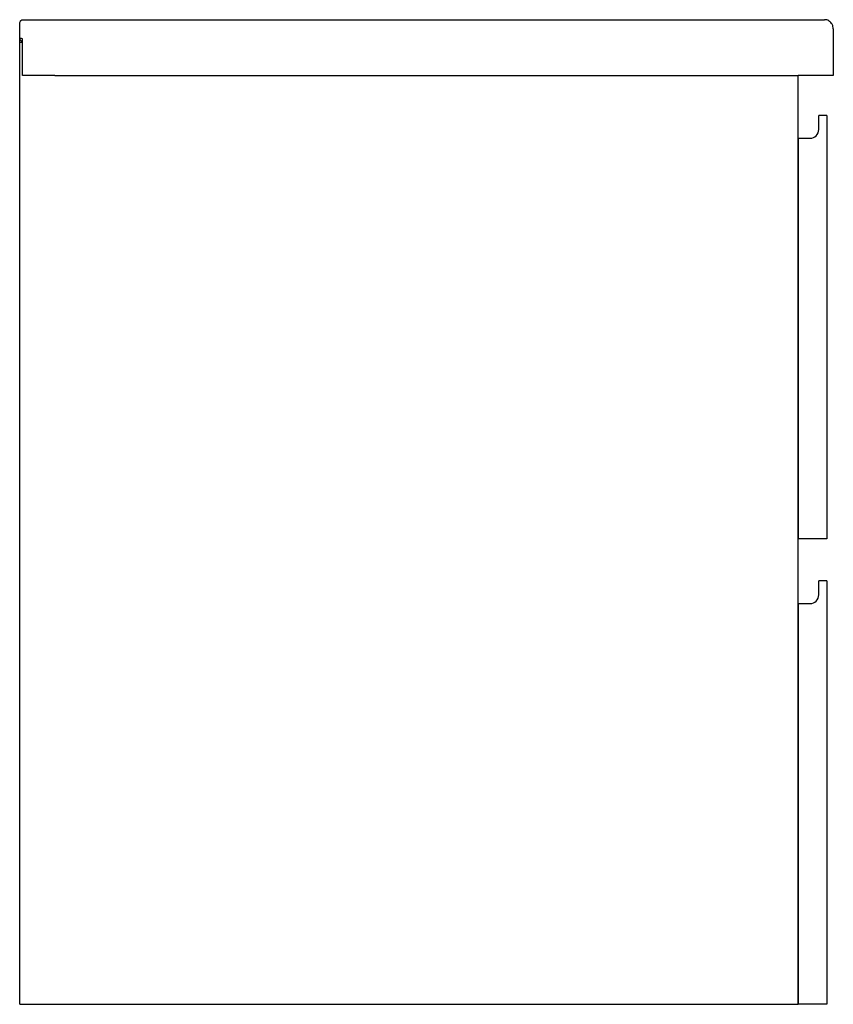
# Model space of a CAD drawing. Header units: millimetres. Extents: x 4240.592 to 4241.057, y 2662.134 to 2662.696.
import ezdxf

# ---------------------------------------------------------------- set-up
doc = ezdxf.new("R2010")
doc.units = ezdxf.units.MM
doc.layers.add('SANINDUSA', color=3, linetype='Continuous')

msp = doc.modelspace()

# ---------------------------------------------------------------- linework, layer by layer
at = {"layer": 'SANINDUSA'}
for p, q in [((4240.59236, 2662.68574), (4240.59236, 2662.69425)), ((4240.61236, 2662.69637), (4241.03736, 2662.69637)), ((4241.05736, 2662.69106), (4241.05736, 2662.66448)), ((4240.59324, 2662.68574), (4240.59403, 2662.68546)), ((4240.59403, 2662.66448), (4240.59403, 2662.68546)), ((4240.59236, 2662.68362), (4240.59403, 2662.68362)), ((4240.59236, 2662.13362), (4240.59236, 2662.68362)), ((4240.61236, 2662.66448), (4241.03736, 2662.66448)), ((4241.03736, 2662.13362), (4241.03736, 2662.66448)), ((4241.04901, 2662.63362), (4241.04901, 2662.64162)), ((4241.05371, 2662.64162), (4241.04901, 2662.64162)), ((4241.05371, 2662.64162), (4241.05371, 2662.39962)), ((4241.03736, 2662.62862), (4241.03736, 2662.39962)), ((4241.03736, 2662.62862), (4241.04401, 2662.62862)), ((4241.05371, 2662.39962), (4241.03736, 2662.39962)), ((4241.04901, 2662.36762), (4241.04901, 2662.37562)), ((4241.05371, 2662.37562), (4241.04901, 2662.37562)), ((4241.05371, 2662.37562), (4241.05371, 2662.13362)), ((4241.03736, 2662.36262), (4241.04401, 2662.36262)), ((4241.03736, 2662.36262), (4241.03736, 2662.13362)), ((4240.59236, 2662.13362), (4241.03736, 2662.13362)), ((4241.05371, 2662.13362), (4241.03736, 2662.13362))]:
    msp.add_line(p, q, dxfattribs=at)
for centre in [(4241.04401, 2662.63362), (4241.04401, 2662.36762)]:
    msp.add_arc(centre, 0.005, 270, 0, dxfattribs=at)
for points, knots in [([(4240.59236, 2662.69425), (4240.59238, 2662.69445), (4240.59241, 2662.6949), (4240.59268, 2662.69545), (4240.59304, 2662.69587), (4240.59342, 2662.69614), (4240.59387, 2662.69634), (4240.5942, 2662.69636), (4240.59436, 2662.69637)], [0, 0, 0, 0, 0.185909, 0.418605, 0.552646, 0.696117, 0.84632, 1, 1, 1, 1]), ([(4240.59436, 2662.69637), (4240.59446, 2662.69637), (4240.59466, 2662.69637), (4240.59609, 2662.69637), (4240.59812, 2662.69637), (4240.6003, 2662.69637), (4240.60234, 2662.69637), (4240.60411, 2662.69637), (4240.60634, 2662.69637), (4240.60911, 2662.69637), (4240.61125, 2662.69637), (4240.61236, 2662.69637)], [0, 0, 0, 0, 0.114676, 0.2334256, 0.3547015, 0.4861027, 0.5633661, 0.6431494, 0.7261392, 0.8579098, 1, 1, 1, 1]), ([(4241.03736, 2662.69637), (4241.03834, 2662.69637), (4241.04028, 2662.69637), (4241.0431, 2662.69637), (4241.0457, 2662.69637), (4241.04798, 2662.69637), (4241.04988, 2662.69637), (4241.05127, 2662.69637), (4241.05219, 2662.69637), (4241.05231, 2662.69637), (4241.05236, 2662.69637)], [0, 0, 0, 0, 0.141148, 0.279993, 0.414648, 0.543412, 0.66571, 0.781501, 0.892219, 1, 1, 1, 1]), ([(4241.05736, 2662.69106), (4241.05732, 2662.69156), (4241.05724, 2662.69269), (4241.05656, 2662.69407), (4241.05566, 2662.69511), (4241.05472, 2662.6958), (4241.0536, 2662.69628), (4241.05278, 2662.69634), (4241.05236, 2662.69637)], [0, 0, 0, 0, 0.18591, 0.418605, 0.552646, 0.696119, 0.84632, 1, 1, 1, 1]), ([(4240.59236, 2662.68574), (4240.59238, 2662.68554), (4240.59243, 2662.68512), (4240.59293, 2662.68444), (4240.59351, 2662.68392), (4240.59397, 2662.68384), (4240.59403, 2662.68383)], [0, 0, 0, 0, 0.280987, 0.596715, 0.949539, 1, 1, 1, 1]), ([(4240.59236, 2662.68574), (4240.59241, 2662.68574), (4240.5925, 2662.68574), (4240.59301, 2662.68574), (4240.59324, 2662.68574)], [0, 0, 0, 0, 0.555931, 1, 1, 1, 1]), ([(4240.59236, 2662.68379), (4240.59236, 2662.6841), (4240.59236, 2662.68484), (4240.59236, 2662.68557), (4240.59236, 2662.68569), (4240.59236, 2662.68574)], [0, 0, 0, 0, 0.279992, 0.659341, 1, 1, 1, 1]), ([(4240.61236, 2662.66448), (4240.61097, 2662.66448), (4240.60814, 2662.66448), (4240.60403, 2662.66448), (4240.60006, 2662.66448), (4240.5965, 2662.66448), (4240.59482, 2662.66448), (4240.59403, 2662.66448)], [0, 0, 0, 0, 0.196002, 0.396118, 0.591987, 0.807393, 1, 1, 1, 1]), ([(4241.05736, 2662.66448), (4241.05728, 2662.66448), (4241.0571, 2662.66448), (4241.05565, 2662.66448), (4241.05329, 2662.66448), (4241.05, 2662.66448), (4241.04604, 2662.66448), (4241.04173, 2662.66448), (4241.0388, 2662.66448), (4241.03736, 2662.66448)], [0, 0, 0, 0, 0.113021, 0.237062, 0.373415, 0.520907, 0.682715, 0.844873, 1, 1, 1, 1])]:
    msp.add_open_spline(points, degree=3, knots=knots, dxfattribs=at)

doc.saveas('drawing.dxf')
